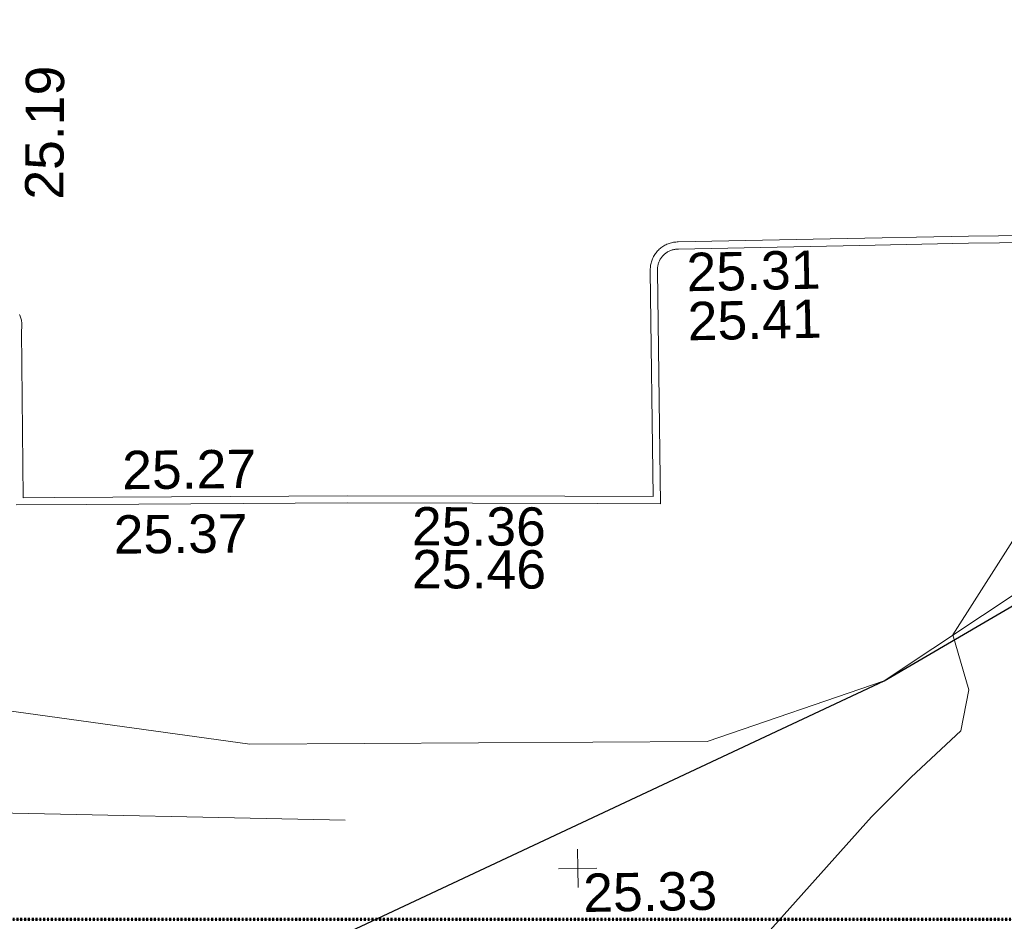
# Model space of a CAD drawing. Header units: millimetres. Extents: x -290717 to 520720, y -103372 to 287762.
# Tile 87 of 256: x -16278 to -6642, y -66139 to -57320. Entities that reach past the tile are written whole.
import ezdxf

# ---------------------------------------------------------------- set-up
doc = ezdxf.new("R2010")
doc.units = ezdxf.units.MM
doc.linetypes.add('Dash 1_5mm', pattern=[3, 1.5, -1.5])
doc.linetypes.add('IMPORT-UG_ELEC_STREET LIGHTING_QLB2 _2_', pattern=[2700, 1500, -300.0000000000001, 0, -250, 150, -300.0000000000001, 0, -200])
for name, color, linetype, lineweight, true_color in [('00_UAV_FORM_LINES', 7, 'Continuous', 9, 0x666666), ('00_UAV_KERB_BOTTOM', 1, 'Continuous', 9, 0xff0000), ('00_UAV_KERB_TOP', 7, 'Continuous', 9, 0xa500a5), ('00_UAV_LEVEL_SPOT', 7, 'Continuous', 9, 0x666666), ('00_UAV_ROAD_MARKING_YELLOW_CONTINUOUS', 40, 'Continuous', 9, 0xffbf00), ('01_DTM_CONTOUR_MNR', 7, 'Continuous', 9, 0xa5a552), ('12333-PUM-2D-U-0001-C01 - Rev2_REVIT IMPORT_dwg', 7, 'Continuous', 9, 0x767676), ('A_RHA_Line', 7, 'Continuous', 9, 0x00a600), ('PUM-SURVEY BOUNDARY_EXTENT', 190, 'Continuous', 25, 0x7f00ff)]:
    doc.layers.add(name, color=color, linetype=linetype, lineweight=lineweight, true_color=true_color)
doc.styles.add('Swis721 Lt BT_2', font='swissl.ttf', dxfattribs={"height": 375})

# ---------------------------------------------------------------- blocks, each defined once
blk = doc.blocks.new('12333-PUM-2D-U-0001-C01 - Rev2_REVIT IMPORT_dwg_UAV-2077255-Site Location Plan Existing')
at = {"layer": '00_UAV_LEVEL_SPOT', "color": 254, "true_color": 0xcccccc, "flags": 128}
for points in [[(500.0000000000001, 0), (0, 0), (0, 500.0000000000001)], [(0, -500.0000000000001), (0, 0), (-500.0000000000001, 0)]]:
    blk.add_lwpolyline(points, dxfattribs=at)
blk = doc.blocks.new('12333-PUM-2D-U-0001-C01 - Rev2_REVIT IMPORT_dwg_MGS62954_T2_Galway_ITM_3d_Rev1-2077680-Site Location Plan Existing')
at = {"layer": '00_UAV_FORM_LINES', "color": 254, "true_color": 0xcccccc, "flags": 128}
for points in [[(533875449.9865001, 725507652.006), (533876683.3015001, 725507372.1725003), (533877283.3015, 725507060.1725003), (533877763.3015, 725506730.1725003), (533878019.3015001, 725506541.1725003), (533878191.3015001, 725506310.1725003), (533878249.3015, 725506048.1725004), (533878299.3015, 725505571.1725001), (533878292.3015, 725505115.1725001), (533878136.3015, 725501513.1725), (533878010.3015, 725497587.1725003), (533878064.9865001, 725496901.0060002), (533878234.9865001, 725494663.006), (533878421.9865001, 725493524.006), (533878529.9865001, 725492988.0060002), (533878731.9865, 725492715.0060002), (533878981.9865, 725492540.0060002), (533879405.9865, 725492390.0060002), (533880142.9865001, 725492253.006), (533883399.9865002, 725491803.0060002), (533886810.9865, 725491272.006), (533891285.9865, 725491220.0060003)], [(533891285.9865, 725491220.0060003), (533893029.9865001, 725491782.0060002), (533896429.9865001, 725493957.0060003), (533897740.9865001, 725494819.0060002), (533898691.9865001, 725495219.006), (533900316.5495001, 725495866.014), (533903698.5495002, 725495954.0140002), (533912696.5495001, 725496981.0139999), (533920852.5495001, 725498281.0140002), (533931737.7249999, 725500079.6935), (533941064.725, 725501493.6935), (533944284.725, 725501640.6935), (533950868.725, 725502585.6935003), (533951666.7249999, 725502740.6935003), (533952812.7250001, 725503073.6935002), (533955028.725, 725503937.6935002), (533956273.725, 725504395.6935002), (533960712.5365, 725504931.8525001)], [(533887732.9865, 725490511.0060003), (533884013.9865, 725490654.006), (533880184.9865001, 725490838.006), (533879126.9865, 725491030.006), (533878835.9865, 725491123.0060002), (533878464.9865, 725491361.0060002), (533878254.9865001, 725491543.006), (533877850.9865002, 725491958.006), (533877586.9865001, 725492473.006), (533877413.9865001, 725493075.0060002), (533877347.9865, 725493562.0060002), (533877287.6327338, 725495639.2367258)]]:
    blk.add_lwpolyline(points, dxfattribs=at)
at = {"layer": '00_UAV_KERB_BOTTOM', "color": 254, "true_color": 0xcccccc, "flags": 128}
blk.add_lwpolyline([(533895686.4030229, 725496104.9121255), (533893930.4030231, 725496116.9121255), (533892576.4290617, 725496113.0981143), (533891090.403023, 725496108.9121253), (533891078.2940542, 725496109.0264595), (533891066.9681496, 725496108.6425623), (533891055.6682555, 725496107.7847222), (533891044.414196, 725496106.4544443), (533891033.2257145, 725496104.6540622), (533891022.1224394, 725496102.3867341), (533891011.1238497, 725496099.656438), (533891000.2492402, 725496096.4679639), (533890989.5176893, 725496092.826905), (533890978.9480236, 725496088.7396494), (533890968.5587855, 725496084.2133673), (533890958.3682018, 725496079.2559996), (533890948.3941499, 725496073.8762426), (533890938.6541278, 725496068.083535), (533890929.1652227, 725496061.8880385), (533890919.9440816, 725496055.3006225), (533890911.0068812, 725496048.3328435), (533890902.3693005, 725496040.9969255), (533890894.0464929, 725496033.3057376), (533890886.0530594, 725496025.2727734), (533890878.4030231, 725496016.9121253), (533890870.8524536, 725496007.9185543), (533890863.9424702, 725495998.9365935), (533890857.4146733, 725495989.6731511), (533890851.2805151, 725495980.1444787), (533890845.5507571, 725495970.3672925), (533890840.235451, 725495960.3587456), (533890835.3439218, 725495950.1363957), (533890830.884751, 725495939.7181766), (533890826.8657614, 725495929.1223652), (533890823.2940035, 725495918.3675505), (533890820.1757437, 725495907.4726), (533890817.5164521, 725495896.4566268), (533890815.3207945, 725495885.3389568), (533890813.5926223, 725495874.1390947), (533890812.3349677, 725495862.8766881), (533890811.5500369, 725495851.5714957), (533890811.2392069, 725495840.2433501), (533890811.4030229, 725495828.9121252), (533890802.4030231, 725493623.9121253), (533889938.1498418, 725493641.2376151), (533887809.403023, 725493683.9121252), (533884939.6771267, 725493715.5668389), (533884636.4030231, 725493718.9121252), (533884647.403023, 725495349.9121255), (533884648.3213814, 725495353.8093346), (533884650.3767067, 725495363.8310252), (533884652.0105643, 725495373.9299933), (533884653.220088, 725495384.0885215), (533884654.0031555, 725495394.2887889), (533884654.3583933, 725495404.5129001), (533884654.2851782, 725495414.7429187), (533884653.7836385, 725495424.9608983), (533884652.8546543, 725495435.1489124), (533884651.4998552, 725495445.2890881), (533884649.721618, 725495455.363636), (533884647.5230623, 725495465.3548822), (533884644.9080451, 725495475.2452983), (533884641.8811541, 725495485.0175333), (533884638.4476994, 725495494.6544434), (533884634.6137047, 725495504.1391219), (533884630.3858957, 725495513.4549298)], dxfattribs=at)
at = {"layer": '00_UAV_KERB_TOP', "color": 254, "true_color": 0xcccccc, "flags": 128}
blk.add_lwpolyline([(533895755.1650898, 725496034.4405906), (533893930.2624366, 725496046.9114517), (533892861.091081, 725496043.8997012), (533891089.438007, 725496038.9091293), (533891079.1999273, 725496039.0169642), (533891070.8049216, 725496038.7324116), (533891062.4291949, 725496038.0965619), (533891054.0874423, 725496037.1105311), (533891045.7942975, 725496035.7760487), (533891037.5643096, 725496034.0954561), (533891029.4119166, 725496032.0717016), (533891021.3514201, 725496029.7083353), (533891013.3969624, 725496027.0095036), (533891005.5624973, 725496023.9799414), (533890997.8617687, 725496020.6249629), (533890990.3082873, 725496016.9504544), (533890982.9153041, 725496012.9628623), (533890975.6957884, 725496008.6691815), (533890968.6624064, 725496004.0769455), (533890961.827497, 725495999.1942102), (533890955.2030504, 725495994.0295411), (533890948.8006885, 725495988.5919998), (533890942.6316435, 725495982.891125), (533890936.7067372, 725495976.9369179), (533890930.9336212, 725495970.6275373), (533890925.439719, 725495964.0735947), (533890920.3178896, 725495957.4159707), (533890915.4793448, 725495950.5497063), (533890910.932574, 725495943.486848), (533890906.6855533, 725495936.239786), (533890902.7457332, 725495928.821234), (533890899.1200256, 725495921.2442067), (533890895.8147919, 725495913.5219972), (533890892.8358296, 725495905.6681523), (533890890.1883653, 725495897.6964506), (533890887.8770434, 725495889.6208769), (533890885.9059189, 725495881.4555992), (533890884.27845, 725495873.2149416), (533890882.9974914, 725495864.913361), (533890882.0652905, 725495856.5654212), (533890881.4834827, 725495848.1857674), (533890881.2530888, 725495839.7891008), (533890881.4050881, 725495829.2752446), (533890872.1121307, 725493552.5006182), (533890253.789285, 725493564.8959976), (533887808.3154583, 725493613.9198632), (533885255.3939597, 725493642.0800438), (533884565.9345419, 725493649.6851745)], dxfattribs=at)
at = {"layer": '01_DTM_CONTOUR_MNR', "color": 254, "true_color": 0xcccccc, "flags": 128}
blk.add_lwpolyline([(533893252.9210827, 725477782.6352569), (533893096.6666667, 725478420.0000001), (533892930.9363297, 725478920.9363297), (533892430.0000002, 725480420), (533891697.2672673, 725481687.2672673), (533891137.1651091, 725482420.0000001), (533890755.2336449, 725482745.2336448), (533890430.0000002, 725482930.0775195), (533889585.5555556, 725483575.5555556), (533888798.224299, 725484420), (533888611.3200499, 725484601.3200499), (533888430.0000002, 725484788.9138576), (533887760.1230606, 725485750.1230606), (533887712.2666667, 725486420.0000001), (533888314.7456094, 725487093.414939), (533889486.0021423, 725487849.98194), (533890825.3865231, 725488626.8085), (533891760.090662, 725489240.6708977), (533892881.4186913, 725490452.6736423), (533893276.7194688, 725490835.4168919), (533893772.7076186, 725491279.3904452), (533893854.9825455, 725491679.7258785), (533893710.0000001, 725492220.0000001), (533895420.0216334, 725494804.3419145)], dxfattribs=at)
at = {"xscale": 0.375, "yscale": 0.375, "zscale": 0.375}
blk.add_blockref('12333-PUM-2D-U-0001-C01 - Rev2_REVIT IMPORT_dwg_UAV-2077255-Site Location Plan Existing', (533890000.0000001, 725490000), dxfattribs=at)
at = {"layer": '00_UAV_KERB_BOTTOM', "color": 251, "true_color": 0x666666, "char_height": 375, "width": 1495.902363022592, "attachment_point": 1, "line_spacing_factor": 1.005061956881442, "style": 'Swis721 Lt BT_2'}
for s, insert, rotation in [('25.31', (533891165.0815288, 725496000.227427), 0.16139613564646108), ('25.27', (533885611.4137549, 725494160.45591), 359.57162906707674), ('25.36', (533888439.0582479, 725493561.8637941), 358.8515581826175)]:
    blk.add_mtext(s, dxfattribs=dict(at, insert=insert, rotation=rotation))
at = {"layer": '00_UAV_KERB_TOP', "color": 251, "true_color": 0x666666, "char_height": 375, "width": 1495.902363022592, "attachment_point": 1, "line_spacing_factor": 1.005061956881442, "style": 'Swis721 Lt BT_2'}
for s, insert, rotation in [('25.41', (533891167.928791, 725495520.0084434), 0.16139613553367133), ('25.37', (533885517.5551671, 725493531.3682364), 359.57162906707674), ('25.46', (533888433.8842916, 725493142.2599776), 358.85155818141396)]:
    blk.add_mtext(s, dxfattribs=dict(at, insert=insert, rotation=rotation))
at = {"layer": '00_UAV_LEVEL_SPOT', "insert": (533890048.475159, 725489946.7845222), "char_height": 375, "width": 1495.902363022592, "attachment_point": 1, "line_spacing_factor": 1.005061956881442, "style": 'Swis721 Lt BT_2'}
blk.add_mtext('25.33', dxfattribs=at)
at = {"layer": '00_UAV_ROAD_MARKING_YELLOW_CONTINUOUS', "color": 251, "true_color": 0x666666, "insert": (533884705.0910026, 725496635.522134), "char_height": 375, "width": 1495.902363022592, "attachment_point": 1, "rotation": 88.60592933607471, "line_spacing_factor": 1.005061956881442, "style": 'Swis721 Lt BT_2'}
blk.add_mtext('25.19', dxfattribs=at)
blk = doc.blocks.new('12333-PUM-2D-U-0001-C01 - Rev2_REVIT IMPORT_dwg-1620468-Site Location Plan Existing')
at = {"layer": 'PUM-SURVEY BOUNDARY_EXTENT', "color": 201, "true_color": 0xd4aaff, "flags": 128}
blk.add_lwpolyline([(-24883.42964901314, -123070.5948371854), (-2098.168207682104, -126030.8676029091), (83005.28964062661, -129779.41669093), (238850.3501530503, -129934.3561786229), (251950.3366529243, -124072.3501786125), (259236.899652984, -119988.3421786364)], dxfattribs=at)
blk.add_blockref('12333-PUM-2D-U-0001-C01 - Rev2_REVIT IMPORT_dwg_MGS62954_T2_Galway_ITM_3d_Rev1-2077680-Site Location Plan Existing', (-533641079.6498471, -725615854.3561786))

msp = doc.modelspace()

# ---------------------------------------------------------------- linework, layer by layer
at = {"layer": 'A_RHA_Line', "color": 30, "linetype": 'Dash 1_5mm', "lineweight": 70, "true_color": 0xff8000}
msp.add_line((-1495.001068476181, -66121.34774566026), (-21789.46144400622, -66121.34774566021), dxfattribs=at)
msp.add_line((-1495.001068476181, -66121.34774566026), (-21789.46144400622, -66121.34774566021), dxfattribs=at)

# ---------------------------------------------------------------- block references
at = {"layer": '12333-PUM-2D-U-0001-C01 - Rev2_REVIT IMPORT_dwg', "color": 254, "linetype": 'IMPORT-UG_ELEC_STREET LIGHTING_QLB2 _2_', "true_color": 0xffd4d4, "rotation": 0.9999999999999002}
msp.add_blockref('12333-PUM-2D-U-0001-C01 - Rev2_REVIT IMPORT_dwg-1620468-Site Location Plan Existing', (-261895.0770586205, 55869.5817132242), dxfattribs=at)

doc.saveas('drawing.dxf')
